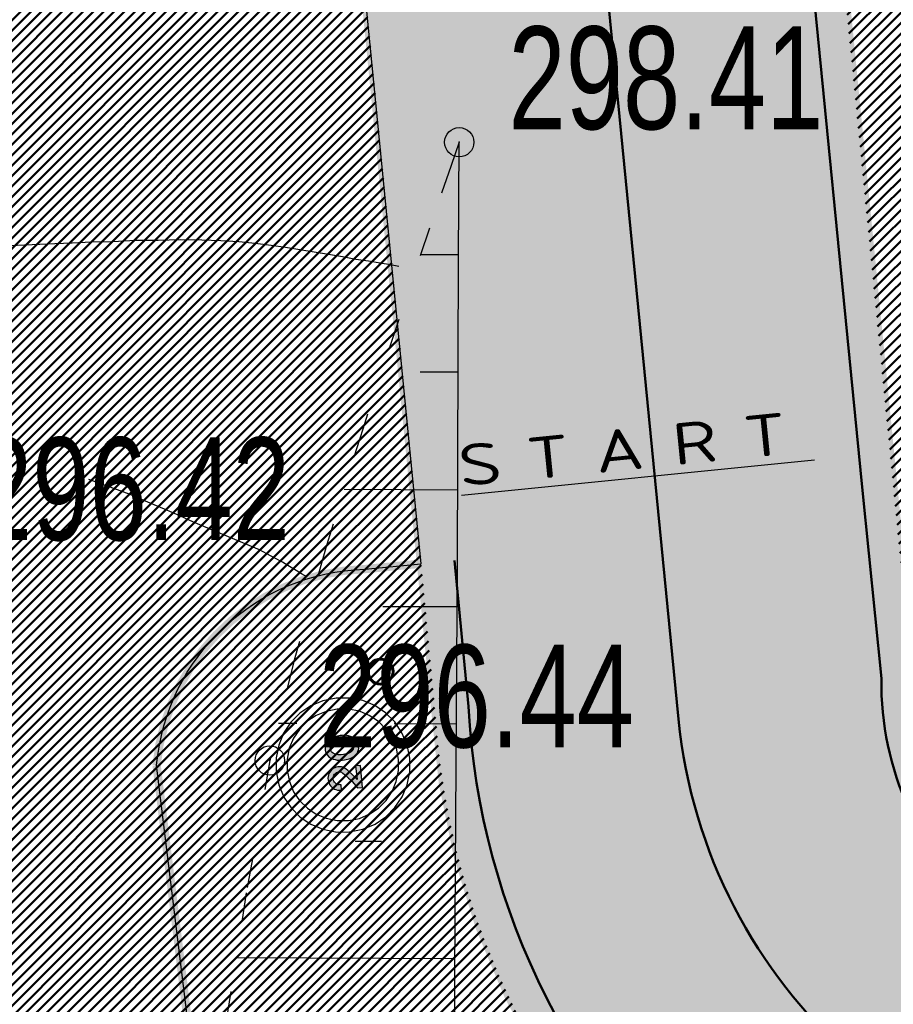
# Model space of a CAD drawing. Extents: x 2931 to 5026, y -2784 to 809.
# Tile 138 of 170: x 3158 to 3173, y 491 to 508. Entities that reach past the tile are written whole.
import ezdxf

# ---------------------------------------------------------------- set-up
doc = ezdxf.new("R2010")
doc.units = 0
doc.header["$MEASUREMENT"] = 0
doc.linetypes.add('CONTI', pattern=[0])
doc.linetypes.add('STROT', pattern=[1.7, 0.5, -1.2])
doc.layers.add('.', color=7, linetype='Continuous', lineweight=15)
for name, color, linetype in [('GORIZDEFAULT', 32, 'CONTI'), ('OTKOSDEFAULT', 32, 'CONTI'), ('PI_OTDEFAULT', 172, 'CONTI'), ('PI_TTDEFAULT', 5, 'CONTI')]:
    doc.layers.add(name, color=color, linetype=linetype)
doc.styles.add('SHRFT', font='TXT', dxfattribs={"width": 0.75})
doc.styles.add('ViTEXT', font='isocpeur.ttf')
pattern_1 = [(45, (0, 2263.049007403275), (-0.08838834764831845, 0.08838834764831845), [])]

# ---------------------------------------------------------------- blocks, each defined once
blk = doc.blocks.new('20')
at = {"layer": '.', "transparency": 33554625}
h = blk.add_hatch(color=256, dxfattribs=at)
h.dxf.hatch_style = 1
h.set_gradient(color1=(51, 51, 51), color2=(51, 51, 51), tint=0.6399999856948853)
h.paths.add_polyline_path([(1338580.420447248, -86175.85391284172), (1338596.871007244, -86178.54191284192), (1338610.526047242, -86181.33743284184), (1338621.385567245, -86189.50895284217), (1338635.040607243, -86197.68047284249), (1338643.319647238, -86208.64751284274), (1338651.491167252, -86222.30255284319), (1338654.179167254, -86235.95759284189), (1338656.974687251, -86249.61263284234), (1338656.974687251, -86263.26767284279), (1338654.179167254, -86274.23471284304), (1338648.80316725, -86282.40623284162), (1338643.319647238, -86290.57775284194), (1338635.040607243, -86298.74927284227), (1338618.697567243, -86317.88783284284), (1338583.215967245, -86350.68143284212), (1338558.593887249, -86372.50799284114), (1338569.560927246, -86361.64847284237), (1338550.422367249, -86377.99151284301), (1338525.800287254, -86399.81807284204), (1338443.870047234, -86454.54575284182), (1338443.870047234, -86517.33743284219), (1338708.906847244, -86517.33743284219), (1338708.906847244, -86459.92175284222), (1338542.250847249, -86459.92175284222), (1338602.354527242, -86416.26863284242), (1338662.458207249, -86361.64847284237), (1338681.489247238, -86342.50991284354), (1338689.768287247, -86331.54287284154), (1338700.627807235, -86317.88783284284), (1338706.111327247, -86312.40431284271), (1338708.906847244, -86304.23279284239), (1338714.282847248, -86287.88975284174), (1338714.282847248, -86285.09423284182), (1338717.078367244, -86265.95567284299), (1338717.078367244, -86246.81711284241), (1338717.078367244, -86227.78607284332), (1338711.594847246, -86208.64751284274), (1338703.423327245, -86189.50895284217), (1338692.456287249, -86173.05839284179), (1338678.801247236, -86156.71535284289), (1338665.146207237, -86143.06031284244), (1338648.80316725, -86132.09327284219), (1338632.352607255, -86123.92175284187), (1338613.214047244, -86118.43823284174), (1338594.075487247, -86112.95471284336), (1338572.248927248, -86112.95471284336), (1338553.110367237, -86115.75023284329), (1338533.97180724, -86121.23375284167), (1338517.628767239, -86126.60975284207), (1338498.490207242, -86137.57679284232), (1338484.835167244, -86148.54383284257), (1338468.384607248, -86162.19887284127), (1338457.525087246, -86178.54191284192), (1338449.353567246, -86194.99247284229), (1338441.074527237, -86214.13103284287), (1338438.386527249, -86233.16207284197), (1338435.698527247, -86252.30063284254), (1338435.698527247, -86263.26767284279), (1338501.178207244, -86263.26767284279), (1338501.178207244, -86252.30063284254), (1338503.973727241, -86246.81711284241), (1338503.973727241, -86233.16207284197), (1338509.457247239, -86219.50703284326), (1338517.628767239, -86205.85199284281), (1338528.488287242, -86194.99247284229), (1338539.455327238, -86186.71343284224), (1338553.110367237, -86181.33743284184), (1338566.76540725, -86175.85391284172)])
h.paths.add_polyline_path([(1338941.04252725, -86115.75023284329), (1338930.183007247, -86115.75023284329), (1338911.04444725, -86118.43823284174), (1338902.87292725, -86121.23375284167), (1338886.422367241, -86126.60975284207), (1338870.079327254, -86134.88879284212), (1338853.628767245, -86145.74831284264), (1338842.769247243, -86159.40335284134), (1338839.973727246, -86159.40335284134), (1338826.318687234, -86178.54191284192), (1338815.459167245, -86200.36847284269), (1338807.180127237, -86222.30255284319), (1338799.00860725, -86246.81711284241), (1338796.320607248, -86274.23471284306), (1338793.525087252, -86304.23279284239), (1338793.525087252, -86334.33839284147), (1338796.320607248, -86356.16495284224), (1338799.00860725, -86388.95855284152), (1338807.180127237, -86413.47311284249), (1338815.459167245, -86435.40719284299), (1338829.114207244, -86457.23375284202), (1338842.769247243, -86476.37231284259), (1338848.145247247, -86481.85583284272), (1338861.800287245, -86495.51087284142), (1338878.25084724, -86503.68239284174), (1338894.593887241, -86511.85391284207), (1338911.04444725, -86517.33743284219), (1338922.011487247, -86517.33743284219), (1338941.04252725, -86520.02543284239), (1338952.009567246, -86520.02543284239), (1338971.148127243, -86517.33743284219), (1338979.319647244, -86514.649432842), (1338995.770207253, -86509.16591284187), (1339012.113247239, -86500.99439284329), (1339028.45628724, -86490.02735284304), (1339039.423327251, -86476.37231284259), (1339042.218847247, -86476.37231284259), (1339055.873887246, -86454.54575284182), (1339066.733407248, -86432.61167284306), (1339074.904927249, -86410.78511284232), (1339083.183967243, -86388.95855284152), (1339085.871967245, -86367.02447284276), (1339088.667487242, -86334.33839284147), (1339088.667487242, -86309.71631284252), (1339085.871967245, -86276.92271284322), (1339083.183967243, -86246.81711284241), (1339074.904927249, -86222.30255284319), (1339066.733407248, -86200.36847284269), (1339055.873887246, -86178.54191284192), (1339039.423327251, -86159.40335284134), (1339033.939807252, -86151.23183284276), (1339020.28476724, -86140.26479284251), (1339003.941727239, -86129.40527284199), (1338987.491167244, -86123.92175284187), (1338971.148127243, -86118.43823284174), (1338960.181087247, -86115.75023284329)])
h.paths.add_polyline_path([(1338954.697567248, -86178.54191284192), (1338957.493087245, -86181.33743284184), (1338971.148127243, -86184.02543284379), (1338982.11516724, -86189.50895284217), (1338990.28668724, -86197.68047284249), (1338995.770207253, -86205.85199284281), (1339006.629727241, -86224.99055284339), (1339014.801247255, -86241.44111284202), (1339020.28476724, -86260.47215284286), (1339023.080287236, -86287.88975284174), (1339025.768287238, -86293.26575284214), (1339023.080287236, -86293.26575284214), (1339025.768287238, -86323.37135284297), (1339023.080287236, -86350.68143284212), (1339020.28476724, -86375.30351284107), (1339014.801247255, -86394.44207284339), (1339006.629727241, -86413.47311284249), (1338995.770207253, -86427.12815284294), (1338987.491167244, -86438.09519284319), (1338979.319647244, -86446.26671284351), (1338968.352607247, -86451.75023284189), (1338957.493087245, -86454.54575284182), (1338943.838047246, -86457.23375284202), (1338941.04252725, -86457.23375284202), (1338927.387487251, -86454.54575284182), (1338924.699487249, -86454.54575284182), (1338911.04444725, -86451.75023284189), (1338900.077407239, -86443.57871284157), (1338891.905887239, -86435.40719284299), (1338886.422367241, -86427.12815284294), (1338875.562847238, -86410.78511284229), (1338867.283807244, -86391.64655284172), (1338861.800287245, -86375.30351284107), (1338859.112287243, -86345.19791284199), (1338856.424287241, -86328.85487284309), (1338859.112287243, -86328.85487284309), (1338856.424287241, -86301.54479284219), (1338859.112287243, -86274.23471284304), (1338861.800287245, -86260.47215284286), (1338867.283807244, -86241.44111284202), (1338875.562847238, -86222.30255284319), (1338886.422367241, -86205.85199284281), (1338894.593887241, -86194.99247284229), (1338902.87292725, -86189.50895284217), (1338913.732447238, -86184.02543284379), (1338924.699487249, -86181.33743284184), (1338938.354527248, -86178.54191284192), (1338941.04252725, -86178.54191284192)], flags=16)
at = {"color": 1}
blk.add_lwpolyline([(1339540.33970043, -86308.75698336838), (1339524.00765661, -86145.00675453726), (1339477.59026891, -85994.794930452), (1339403.881176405, -85858.33640642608), (1339305.566570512, -85738.20992622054), (1339185.440090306, -85639.89532032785), (1339048.98156628, -85566.18622782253), (1338898.769742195, -85519.76884012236), (1338734.912065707, -85503.32934864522), (1338573.848028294, -85519.76884012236), (1338420.950012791, -85566.18622782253), (1338284.491488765, -85639.89532032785), (1338164.36500856, -85738.20992622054), (1338066.050402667, -85855.54276735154), (1337992.341310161, -85992.10873903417), (1337945.923922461, -86142.21311546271), (1337926.798239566, -86306.07079195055), (1337926.798239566, -86308.75698336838), (1337943.237731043, -86469.9284684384), (1337989.655118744, -86622.82648394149), (1338066.050402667, -86759.28500796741), (1338164.36500856, -86879.41148817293), (1338284.491488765, -86977.72609406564), (1338420.950012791, -87051.43518657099), (1338573.848028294, -87097.85257427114), (1338734.912065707, -87114.18461809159), (1338898.769742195, -87097.85257427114), (1339048.98156628, -87051.43518657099), (1339185.440090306, -86977.72609406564), (1339305.566570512, -86879.41148817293), (1339403.881176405, -86759.28500796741), (1339477.59026891, -86622.82648394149), (1339524.00765661, -86469.9284684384), (1339540.33970043, -86308.75698336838)], close=True, dxfattribs=at)
at = {"color": 7}
for points in [[(1339406.567367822, -86308.75698336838), (1339392.92151542, -86172.29845934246), (1339354.777597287, -86046.69214864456), (1339294.714357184, -85932.04549893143), (1339210.045603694, -85833.73089303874), (1339111.730997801, -85749.0621395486), (1338997.084348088, -85688.99889944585), (1338871.47803739, -85650.8549813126), (1338734.912065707, -85637.20912891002), (1338601.139733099, -85650.8549813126), (1338472.847230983, -85688.99889944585), (1338360.886772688, -85749.0621395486), (1338259.885975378, -85833.73089303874), (1338178.010860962, -85932.04549893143), (1338117.947620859, -86046.69214864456), (1338077.010063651, -86172.29845934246), (1338063.364211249, -86308.75698336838), (1338077.010063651, -86442.52931597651), (1338117.947620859, -86570.92926574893), (1338178.010860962, -86682.88972404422), (1338259.885975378, -86783.89052135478), (1338360.886772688, -86865.76563577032), (1338472.847230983, -86925.82887587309), (1338601.139733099, -86966.76643308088), (1338734.912065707, -86980.41228548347), (1338871.47803739, -86966.76643308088), (1338997.084348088, -86925.82887587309), (1339111.730997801, -86865.76563577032), (1339210.045603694, -86783.89052135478), (1339294.714357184, -86682.88972404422), (1339354.777597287, -86570.92926574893), (1339392.92151542, -86442.52931597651), (1339406.567367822, -86308.75698336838)], [(1338542.250847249, -86459.92175284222), (1338602.354527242, -86416.26863284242), (1338662.458207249, -86361.64847284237), (1338681.489247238, -86342.50991284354), (1338689.768287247, -86331.54287284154), (1338700.627807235, -86317.88783284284), (1338706.111327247, -86312.40431284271), (1338708.906847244, -86304.23279284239), (1338714.282847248, -86287.88975284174), (1338714.282847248, -86285.09423284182), (1338717.078367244, -86265.95567284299), (1338717.078367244, -86246.81711284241), (1338717.078367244, -86227.78607284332), (1338711.594847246, -86208.64751284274), (1338703.423327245, -86189.50895284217), (1338692.456287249, -86173.05839284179), (1338678.801247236, -86156.71535284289), (1338665.146207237, -86143.06031284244), (1338648.80316725, -86132.09327284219), (1338632.352607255, -86123.92175284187), (1338613.214047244, -86118.43823284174), (1338594.075487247, -86112.95471284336), (1338572.248927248, -86112.95471284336), (1338553.110367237, -86115.75023284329), (1338533.97180724, -86121.23375284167), (1338517.628767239, -86126.60975284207), (1338498.490207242, -86137.57679284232), (1338484.835167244, -86148.54383284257), (1338468.384607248, -86162.19887284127), (1338457.525087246, -86178.54191284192), (1338449.353567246, -86194.99247284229), (1338441.074527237, -86214.13103284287), (1338438.386527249, -86233.16207284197), (1338435.698527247, -86252.30063284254), (1338435.698527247, -86263.26767284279), (1338501.178207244, -86263.26767284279), (1338501.178207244, -86252.30063284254), (1338503.973727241, -86246.81711284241), (1338503.973727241, -86233.16207284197), (1338509.457247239, -86219.50703284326), (1338517.628767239, -86205.85199284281), (1338528.488287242, -86194.99247284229), (1338539.455327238, -86186.71343284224), (1338553.110367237, -86181.33743284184), (1338566.76540725, -86175.85391284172), (1338580.420447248, -86175.85391284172), (1338596.871007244, -86178.54191284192), (1338610.526047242, -86181.33743284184), (1338621.385567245, -86189.50895284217), (1338635.040607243, -86197.68047284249), (1338643.319647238, -86208.64751284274), (1338651.491167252, -86222.30255284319), (1338654.179167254, -86235.95759284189), (1338656.974687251, -86249.61263284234), (1338656.974687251, -86263.26767284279), (1338654.179167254, -86274.23471284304), (1338648.80316725, -86282.40623284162), (1338643.319647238, -86290.57775284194), (1338635.040607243, -86298.74927284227), (1338618.697567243, -86317.88783284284), (1338583.215967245, -86350.68143284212), (1338558.593887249, -86372.50799284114), (1338569.560927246, -86361.64847284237), (1338550.422367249, -86377.99151284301), (1338525.800287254, -86399.81807284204), (1338443.870047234, -86454.54575284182), (1338443.870047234, -86517.33743284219), (1338708.906847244, -86517.33743284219), (1338708.906847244, -86459.92175284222), (1338542.250847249, -86459.92175284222)], [(1338911.04444725, -86118.43823284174), (1338902.87292725, -86121.23375284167), (1338886.422367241, -86126.60975284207), (1338870.079327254, -86134.88879284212), (1338853.628767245, -86145.74831284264), (1338842.769247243, -86159.40335284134), (1338839.973727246, -86159.40335284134), (1338826.318687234, -86178.54191284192), (1338815.459167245, -86200.36847284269), (1338807.180127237, -86222.30255284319), (1338799.00860725, -86246.81711284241), (1338796.320607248, -86274.23471284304), (1338793.525087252, -86304.23279284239), (1338793.525087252, -86334.33839284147), (1338796.320607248, -86356.16495284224), (1338799.00860725, -86388.95855284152), (1338807.180127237, -86413.47311284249), (1338815.459167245, -86435.40719284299), (1338829.114207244, -86457.23375284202), (1338842.769247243, -86476.37231284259), (1338848.145247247, -86481.85583284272), (1338861.800287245, -86495.51087284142), (1338878.25084724, -86503.68239284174), (1338894.593887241, -86511.85391284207), (1338911.04444725, -86517.33743284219), (1338922.011487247, -86517.33743284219), (1338941.04252725, -86520.02543284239), (1338952.009567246, -86520.02543284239), (1338971.148127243, -86517.33743284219), (1338979.319647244, -86514.649432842), (1338995.770207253, -86509.16591284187), (1339012.113247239, -86500.99439284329), (1339028.45628724, -86490.02735284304), (1339039.423327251, -86476.37231284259), (1339042.218847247, -86476.37231284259), (1339055.873887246, -86454.54575284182), (1339066.733407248, -86432.61167284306), (1339074.904927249, -86410.78511284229), (1339083.183967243, -86388.95855284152), (1339085.871967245, -86367.02447284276), (1339088.667487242, -86334.33839284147), (1339088.667487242, -86309.71631284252), (1339085.871967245, -86276.92271284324), (1339083.183967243, -86246.81711284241), (1339074.904927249, -86222.30255284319), (1339066.733407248, -86200.36847284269), (1339055.873887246, -86178.54191284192), (1339039.423327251, -86159.40335284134), (1339033.939807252, -86151.23183284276), (1339020.28476724, -86140.26479284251), (1339003.941727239, -86129.40527284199), (1338987.491167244, -86123.92175284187), (1338971.148127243, -86118.43823284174), (1338960.181087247, -86115.75023284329), (1338941.04252725, -86115.75023284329), (1338930.183007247, -86115.75023284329), (1338911.04444725, -86118.43823284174)], [(1338957.493087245, -86181.33743284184), (1338971.148127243, -86184.02543284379), (1338982.11516724, -86189.50895284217), (1338990.28668724, -86197.68047284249), (1338995.770207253, -86205.85199284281), (1339006.629727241, -86224.99055284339), (1339014.801247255, -86241.44111284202), (1339020.28476724, -86260.47215284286), (1339023.080287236, -86287.88975284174), (1339025.768287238, -86293.26575284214), (1339023.080287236, -86293.26575284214), (1339025.768287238, -86323.37135284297), (1339023.080287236, -86350.68143284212), (1339020.28476724, -86375.30351284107), (1339014.801247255, -86394.44207284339), (1339006.629727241, -86413.47311284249), (1338995.770207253, -86427.12815284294), (1338987.491167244, -86438.09519284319), (1338979.319647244, -86446.26671284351), (1338968.352607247, -86451.75023284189), (1338957.493087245, -86454.54575284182), (1338943.838047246, -86457.23375284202), (1338941.04252725, -86457.23375284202), (1338927.387487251, -86454.54575284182), (1338924.699487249, -86454.54575284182), (1338911.04444725, -86451.75023284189), (1338900.077407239, -86443.57871284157), (1338891.905887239, -86435.40719284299), (1338886.422367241, -86427.12815284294), (1338875.562847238, -86410.78511284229), (1338867.283807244, -86391.64655284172), (1338861.800287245, -86375.30351284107), (1338859.112287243, -86345.19791284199), (1338856.424287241, -86328.85487284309), (1338859.112287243, -86328.85487284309), (1338856.424287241, -86301.54479284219), (1338859.112287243, -86274.23471284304), (1338861.800287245, -86260.47215284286), (1338867.283807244, -86241.44111284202), (1338875.562847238, -86222.30255284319), (1338886.422367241, -86205.85199284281), (1338894.593887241, -86194.99247284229), (1338902.87292725, -86189.50895284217), (1338913.732447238, -86184.02543284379), (1338924.699487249, -86181.33743284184), (1338938.354527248, -86178.54191284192), (1338941.04252725, -86178.54191284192), (1338954.697567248, -86178.54191284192), (1338957.493087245, -86181.33743284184)], [(1338957.493087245, -86181.33743284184), (1338971.148127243, -86184.02543284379), (1338982.11516724, -86189.50895284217), (1338990.28668724, -86197.68047284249), (1338995.770207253, -86205.85199284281), (1339006.629727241, -86224.99055284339), (1339014.801247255, -86241.44111284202), (1339020.28476724, -86260.47215284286), (1339023.080287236, -86287.88975284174), (1339025.768287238, -86293.26575284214), (1339023.080287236, -86293.26575284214), (1339025.768287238, -86323.37135284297), (1339023.080287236, -86350.68143284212), (1339020.28476724, -86375.30351284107), (1339014.801247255, -86394.44207284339), (1339006.629727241, -86413.47311284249), (1338995.770207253, -86427.12815284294), (1338987.491167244, -86438.09519284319), (1338979.319647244, -86446.26671284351), (1338968.352607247, -86451.75023284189), (1338957.493087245, -86454.54575284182), (1338943.838047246, -86457.23375284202), (1338941.04252725, -86457.23375284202), (1338927.387487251, -86454.54575284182), (1338924.699487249, -86454.54575284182), (1338911.04444725, -86451.75023284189), (1338900.077407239, -86443.57871284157), (1338891.905887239, -86435.40719284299), (1338886.422367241, -86427.12815284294), (1338875.562847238, -86410.78511284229), (1338867.283807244, -86391.64655284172), (1338861.800287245, -86375.30351284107), (1338859.112287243, -86345.19791284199), (1338856.424287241, -86328.85487284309), (1338859.112287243, -86328.85487284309), (1338856.424287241, -86301.54479284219), (1338859.112287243, -86274.23471284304), (1338861.800287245, -86260.47215284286), (1338867.283807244, -86241.44111284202), (1338875.562847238, -86222.30255284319), (1338886.422367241, -86205.85199284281), (1338894.593887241, -86194.99247284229), (1338902.87292725, -86189.50895284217), (1338913.732447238, -86184.02543284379), (1338924.699487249, -86181.33743284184), (1338938.354527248, -86178.54191284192), (1338941.04252725, -86178.54191284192), (1338954.697567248, -86178.54191284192), (1338957.493087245, -86181.33743284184)]]:
    blk.add_lwpolyline(points, close=True, dxfattribs=at)
blk = doc.blocks.new('bstrtthtytt434')
at = {"layer": 'GORIZDEFAULT', "color": 32}
for points in [[(3164.944990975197, 503.695507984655), (3164.804551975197, 503.723378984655), (3164.628085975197, 503.7527029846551), (3164.429561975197, 503.785692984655), (3164.217070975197, 503.816469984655), (3163.988398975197, 503.859003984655), (3163.745757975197, 503.899323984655), (3163.503117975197, 503.939644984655), (3163.260477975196, 503.9799659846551), (3163.017837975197, 504.0202869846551), (3162.769319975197, 504.052517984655), (3162.498743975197, 504.0884139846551), (3162.222289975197, 504.1162199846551), (3161.912021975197, 504.1315109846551), (3161.587785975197, 504.1445899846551), (3161.221645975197, 504.151031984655), (3160.843749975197, 504.141293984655), (3160.457764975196, 504.137433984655), (3160.073990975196, 504.119604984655), (3159.710062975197, 504.112078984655), (3159.376283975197, 504.095009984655), (3159.084408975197, 504.084576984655), (3157.399331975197, 504.010985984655)], [(3163.377098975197, 498.4070939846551), (3163.290318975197, 498.4577829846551), (3163.195449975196, 498.514348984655), (3163.084399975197, 498.582670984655), (3162.965258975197, 498.656870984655), (3162.832150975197, 498.728857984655), (3162.699042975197, 498.8008459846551), (3162.574024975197, 498.866954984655), (3161.446714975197, 499.3398949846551), (3161.215070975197, 499.4463899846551), (3160.953278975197, 499.5624289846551), (3160.669428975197, 499.682133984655), (3160.369398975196, 499.8135939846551), (3160.027463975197, 499.9384169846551), (3159.663471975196, 500.066904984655)]]:
    blk.add_lwpolyline(points, dxfattribs=at)
at = {"layer": 'OTKOSDEFAULT', "color": 32, "linetype": 'STROT'}
for p, q in [((3165.976955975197, 505.8134189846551), (3165.838923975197, 505.4192779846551)), ((3165.838923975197, 505.4192779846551), (3165.471090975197, 504.351570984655)), ((3165.471090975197, 504.351570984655), (3164.944686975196, 502.793398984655)), ((3164.944686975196, 502.793398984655), (3164.330938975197, 500.927865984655)), ((3164.330938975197, 500.927865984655), (3163.715042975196, 498.940286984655)), ((3163.715042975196, 498.940286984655), (3163.164562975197, 496.991704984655)), ((3163.164562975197, 496.991704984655), (3162.748513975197, 495.2791909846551)), ((3162.748513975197, 495.2791909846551), (3162.346693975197, 493.024830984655)), ((3162.346693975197, 493.024830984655), (3161.817467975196, 489.676409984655))]:
    blk.add_line(p, q, dxfattribs=at)
at = {"layer": 'OTKOSDEFAULT', "color": 32}
for p, q in [((3165.963202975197, 503.820980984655), (3165.976955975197, 505.8134189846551)), ((3165.966109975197, 503.8930329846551), (3165.313971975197, 503.8971329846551)), ((3165.945067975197, 498.692113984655), (3165.963202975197, 503.820980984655)), ((3165.960447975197, 501.894716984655), (3165.308309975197, 501.898816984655)), ((3165.948907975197, 499.8883099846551), (3164.014553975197, 499.8969439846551)), ((3165.903570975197, 491.676675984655), (3165.945067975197, 498.692113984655)), ((3165.935154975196, 497.8958719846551), (3164.674996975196, 497.8967399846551)), ((3163.206986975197, 495.910223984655), (3162.898930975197, 495.9115469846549)), ((3165.929492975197, 495.8975559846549), (3164.869311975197, 495.901459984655)), ((3164.649703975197, 493.8978949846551), (3164.205633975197, 493.899153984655)), ((3165.904200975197, 491.8987109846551), (3162.171506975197, 491.916042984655)), ((3165.867518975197, 484.039247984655), (3165.903570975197, 491.676675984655))]:
    blk.add_line(p, q, dxfattribs=at)
at = {"layer": 'PI_TTDEFAULT', "color": 0}
for centre in [(3165.976955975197, 505.8134189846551), (3162.748513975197, 495.2791909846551)]:
    blk.add_circle(centre, 0.25, dxfattribs=at)
for p in [(3165.976955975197, 505.8134189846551), (3162.748513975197, 495.2791909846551)]:
    blk.add_point(p, dxfattribs=at)
at = {"layer": 'PI_OTDEFAULT', "color": 0, "style": 'SHRFT', "width": 0.75}
for s, p in [('298.41', (3166.816024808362, 506.0367756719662)), ('296.42', (3157.723293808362, 499.0339226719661)), ('296.44', (3163.587582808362, 495.5025476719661))]:
    blk.add_text(s, height=1.75, dxfattribs=at).set_placement(p)

msp = doc.modelspace()

# ---------------------------------------------------------------- hatches: boundary and pattern name
at = {"layer": '.', "linetype": 'ByBlock', "lineweight": 50}
h = msp.add_hatch(dxfattribs=at)
h.set_pattern_fill('ANSI31', color=252)
h.set_pattern_definition(pattern_1)
edge = h.paths.add_edge_path()
edge.add_line((3056.579508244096, 710.4772648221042), (3060.468574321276, 701.2644929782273))
edge.add_line((3060.468574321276, 701.2644929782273), (3091.428099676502, 714.3337018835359))
edge.add_arc((3092.594819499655, 711.569870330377), 2.999999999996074, 59.08883293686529, 112.8864824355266, ccw=False)
edge.add_line((3094.135944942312, 714.1437647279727), (3125.421424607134, 695.4115087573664))
edge.add_arc((3123.880299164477, 692.8376143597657), 3.000000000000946, 6.846905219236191, 59.0888329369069, ccw=False)
edge.add_line((3126.858903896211, 693.1952648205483), (3145.92372928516, 534.4185111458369))
edge.add_line((3145.92372928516, 534.4185111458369), (3153.629677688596, 470.2413971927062))
edge.add_line((3153.629677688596, 470.2413971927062), (3155.627738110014, 433.1622157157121))
edge.add_line((3155.627738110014, 433.1622157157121), (3160.809987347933, 333.3717569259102))
edge.add_arc((3157.814024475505, 333.2161726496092), 2.999999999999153, -86.74722545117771, 2.9727744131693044, ccw=False)
edge.add_line((3157.984247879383, 330.2210058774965), (3050.375705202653, 324.1053222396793))
edge.add_line((3050.375705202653, 324.1053222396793), (3050.943116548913, 314.1214329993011))
edge.add_line((3050.943116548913, 314.1214329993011), (3313.191871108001, 328.9630528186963))
edge.add_line((3313.191871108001, 328.9630528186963), (3312.624459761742, 338.9469420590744))
edge.add_line((3312.624459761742, 338.9469420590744), (3173.95866141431, 331.1288748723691))
edge.add_arc((3173.788438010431, 334.1240416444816), 2.999999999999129, 182.972774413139, 273.2527745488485, ccw=False)
edge.add_line((3170.792475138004, 333.9684573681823), (3164.49681413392, 454.6474962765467))
edge.add_line((3164.49681413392, 454.6474962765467), (3163.4838931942, 473.3022179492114))
edge.add_line((3163.4838931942, 473.3022179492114), (3160.81852438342, 495.1981994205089))
edge.add_arc((3164.480270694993, 494.8653379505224), 3.67684413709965, 91.76941746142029, 174.8059522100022, ccw=False)
edge.add_line((3164.36673985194, 498.5404289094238), (3165.328204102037, 498.6331989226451))
edge.add_line((3165.328204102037, 498.6331989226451), (3157.302999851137, 580.441440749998))
edge.add_arc((3156.299241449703, 586.9544981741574), 6.589950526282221, 187.8889569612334, 278.7611968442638, ccw=False)
edge.add_line((3149.771658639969, 586.0500035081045), (3140.934979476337, 659.8820920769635))
edge.add_line((3140.934979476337, 659.8820920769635), (3139.504408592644, 672.5438660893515))
edge.add_line((3139.504408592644, 672.5438660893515), (3136.203008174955, 699.2559498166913))
edge.add_arc((3133.224403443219, 698.8982993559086), 3.000000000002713, 6.84690521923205, 59.08883293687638)
edge.add_line((3134.765528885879, 701.47219375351), (3099.87037971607, 722.3657479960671))
edge.add_arc((3101.693711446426, 725.0245151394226), 3.223907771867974, 157.9186088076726, 235.5584146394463, ccw=False)
edge.add_line((3098.706274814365, 726.2364572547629), (3108.700353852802, 742.7227864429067))
edge.add_arc((3111.264605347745, 741.1656691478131), 3.00000000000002, 58.73218183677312, 148.732181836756, ccw=False)
edge.add_line((3112.821722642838, 743.729920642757), (3205.618491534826, 687.379966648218))
edge.add_line((3205.618491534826, 687.379966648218), (3207.292050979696, 686.4698585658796))
edge.add_line((3207.292050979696, 686.4698585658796), (3243.014474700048, 673.1244149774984))
edge.add_line((3243.014474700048, 673.1244149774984), (3266.942729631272, 664.2499407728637))
edge.add_line((3266.942729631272, 664.2499407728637), (3413.241120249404, 576.1905417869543))
edge.add_line((3413.241120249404, 576.1905417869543), (3418.398145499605, 584.7582188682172))
edge.add_line((3418.398145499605, 584.7582188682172), (3272.099754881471, 672.8176178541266))
edge.add_line((3272.099754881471, 672.8176178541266), (3270.420061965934, 673.6258759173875))
edge.add_line((3270.420061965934, 673.6258759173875), (3212.929790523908, 694.9477789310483))
edge.add_line((3212.929790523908, 694.9477789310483), (3210.80888251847, 695.9274716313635))
edge.add_line((3210.80888251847, 695.9274716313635), (3103.502412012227, 761.0883037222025))
edge.add_arc((3105.05952930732, 763.6525552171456), 2.999999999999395, 149.0720988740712, 238.7321818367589, ccw=False)
edge.add_line((3102.486085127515, 765.1944323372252), (3107.443599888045, 773.4686893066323))
edge.add_line((3107.443599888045, 773.4686893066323), (3098.865452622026, 778.6082797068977))
edge.add_line((3098.865452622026, 778.6082797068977), (3093.95672483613, 770.4154498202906))
edge.add_arc((3091.383280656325, 771.9573269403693), 2.999999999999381, 238.7321818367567, 329.07209887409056, ccw=False)
edge.add_line((3089.826163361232, 769.3930754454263), (3029.258160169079, 806.1724184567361))
edge.add_line((3029.258160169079, 806.1724184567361), (3024.067769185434, 797.6249134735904))
edge.add_line((3024.067769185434, 797.6249134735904), (3099.145714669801, 752.0345462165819))
edge.add_arc((3097.588597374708, 749.4702947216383), 2.999999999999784, -31.267816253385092, 58.732181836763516, ccw=False)
edge.add_line((3100.152848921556, 747.9131775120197), (3084.60404677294, 722.3075026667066))
edge.add_line((3084.60404677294, 722.3075026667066), (3056.579508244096, 710.4772648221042))
h = msp.add_hatch(dxfattribs=at)
h.set_pattern_fill('ANSI31', color=72)
h.set_pattern_definition(pattern_1)
edge = h.paths.add_edge_path()
edge.add_line((3198.64854658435, 490.2071452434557), (3204.228626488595, 490.837465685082))
edge.add_line((3204.228626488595, 490.837465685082), (3205.797166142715, 476.9281275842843))
edge.add_line((3205.797166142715, 476.9281275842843), (3240.426562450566, 480.8338700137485))
edge.add_line((3240.426562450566, 480.8338700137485), (3240.44861768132, 480.6383222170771))
edge.add_line((3240.44861768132, 480.6383222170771), (3240.049289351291, 480.5921857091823))
edge.add_line((3240.049289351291, 480.5921857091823), (3241.597948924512, 466.8728065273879))
edge.add_line((3241.597948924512, 466.8728065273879), (3241.996162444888, 466.9178206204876))
edge.add_line((3241.996162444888, 466.9178206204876), (3242.018783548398, 466.7177048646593))
edge.add_line((3242.018783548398, 466.7177048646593), (3164.317276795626, 457.9539924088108))
edge.add_line((3164.317276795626, 457.9539924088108), (3165.502113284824, 435.3773139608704))
edge.add_line((3165.502113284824, 435.3773139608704), (3169.410030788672, 435.5878972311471))
edge.add_line((3169.410030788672, 435.5878972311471), (3168.370118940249, 454.0558776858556))
edge.add_line((3168.370118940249, 454.0558776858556), (3257.968945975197, 458.6926099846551))
edge.add_line((3257.968945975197, 458.6926099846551), (3268.704736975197, 459.841732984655))
edge.add_line((3268.704736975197, 459.841732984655), (3270.714068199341, 460.1076835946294))
edge.add_line((3270.714068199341, 460.1076835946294), (3269.535281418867, 469.6188256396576))
edge.add_line((3269.535281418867, 469.6188256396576), (3268.265415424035, 473.6810966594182))
edge.add_line((3268.265415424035, 473.6810966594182), (3268.137689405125, 486.3184170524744))
edge.add_line((3268.137689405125, 486.3184170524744), (3268.591353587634, 486.3096273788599))
edge.add_line((3268.591353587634, 486.3096273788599), (3271.151259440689, 506.3975034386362))
edge.add_line((3271.151259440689, 506.3975034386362), (3253.464385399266, 584.473788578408))
edge.add_line((3253.464385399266, 584.473788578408), (3246.166203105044, 620.1052895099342))
edge.add_line((3246.166203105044, 620.1052895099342), (3240.206266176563, 657.064083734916))
edge.add_line((3240.206266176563, 657.064083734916), (3243.364342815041, 672.5203440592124))
edge.add_line((3243.364342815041, 672.5203440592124), (3206.455271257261, 686.9249126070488))
edge.add_line((3206.455271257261, 686.9249126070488), (3113.046281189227, 740.2405619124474))
edge.add_line((3113.046281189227, 740.2405619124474), (3101.14519328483, 721.6162001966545))
edge.add_line((3101.14519328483, 721.6162001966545), (3134.765528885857, 701.4721937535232))
edge.add_arc((3133.22440344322, 698.8982993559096), 3.000000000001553, 6.849462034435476, 59.088832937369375, ccw=False)
edge.add_line((3136.202992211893, 699.2560827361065), (3146.943135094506, 609.8262770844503))
edge.add_line((3146.943135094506, 609.8262770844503), (3222.727371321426, 618.9857674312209))
edge.add_arc((3223.040655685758, 615.0990958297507), 3.899277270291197, 6.922887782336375, 94.60835138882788, ccw=False)
edge.add_arc((3223.040740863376, 615.0990662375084), 3.899196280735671, -81.47081594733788, 6.923470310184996, ccw=False)
edge.add_line((3223.619042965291, 611.2429933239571), (3196.190003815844, 607.9278303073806))
edge.add_arc((3198.473142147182, 590.366216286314), 17.70940449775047, 97.40732442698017, 105.2026607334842)
edge.add_arc((3203.298833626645, 572.6188970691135), 36.10110462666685, 105.2072041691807, 108.1649889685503)
edge.add_arc((3188.026555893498, 620.3210561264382), 13.9895464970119, 277.1896508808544, 286.6895548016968, ccw=False)
edge.add_line((3189.777404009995, 606.4415049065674), (3187.842487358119, 606.2076257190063))
edge.add_arc((3184.99443761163, 604.3526436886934), 3.398874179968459, 6.9207488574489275, 33.07686530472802, ccw=False)
edge.add_arc((3184.993523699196, 604.3522314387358), 3.399831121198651, -83.07989968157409, 6.925789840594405, ccw=False)
edge.add_arc((3184.99346771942, 604.3525470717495), 3.400151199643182, 163.5011670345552, 276.9203959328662, ccw=False)
edge.add_line((3181.733315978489, 605.3181757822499), (3147.972979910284, 601.2437176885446))
edge.add_line((3147.972979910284, 601.2437176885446), (3149.771658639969, 586.0500035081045))
edge.add_arc((3156.299241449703, 586.9544981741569), 6.589950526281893, 187.88895696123, 278.7611968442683)
edge.add_line((3157.302999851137, 580.441440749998), (3156.287946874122, 590.7888034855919))
edge.add_arc((3165.559726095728, 590.3465954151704), 9.282318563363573, 100.07270603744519, 177.2694053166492, ccw=False)
edge.add_line((3163.936269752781, 599.4858419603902), (3168.630711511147, 599.9554139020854))
edge.add_arc((3169.037464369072, 590.7517851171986), 9.212612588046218, 9.79482017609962, 92.53053086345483, ccw=False)
edge.add_line((3178.11578730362, 592.3190385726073), (3178.310066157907, 590.3767786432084))
edge.add_line((3178.310066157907, 590.3767786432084), (3182.539779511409, 583.6051039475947))
edge.add_line((3182.539779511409, 583.6051039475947), (3183.799722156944, 570.7627216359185))
edge.add_line((3183.799722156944, 570.7627216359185), (3187.002343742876, 571.0830709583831))
edge.add_line((3187.002343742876, 571.0830709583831), (3189.210950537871, 548.1627685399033))
edge.add_line((3189.210950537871, 548.1627685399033), (3186.060597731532, 547.8476475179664))
edge.add_line((3186.060597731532, 547.8476475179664), (3186.254695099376, 545.9072019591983))
edge.add_line((3186.254695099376, 545.9072019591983), (3183.233715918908, 540.7443283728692))
edge.add_arc((3187.73220544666, 541.1918745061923), 4.520697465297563, 185.6815518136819, 272.2770185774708)
edge.add_line((3187.911817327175, 536.6747465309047), (3193.870304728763, 537.2707574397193))
edge.add_arc((3192.734762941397, 541.8356147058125), 4.703974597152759, 283.9692133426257, 366.943481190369)
edge.add_line((3197.404238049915, 542.4042791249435), (3197.262375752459, 543.6835587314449))
edge.add_line((3197.262375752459, 543.6835587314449), (3193.661081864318, 545.169928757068))
edge.add_line((3193.661081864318, 545.169928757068), (3192.899904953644, 552.5558980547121))
edge.add_line((3192.899904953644, 552.5558980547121), (3189.682132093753, 552.2340331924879))
edge.add_line((3189.682132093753, 552.2340331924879), (3185.735106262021, 591.6935520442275))
edge.add_line((3185.735106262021, 591.6935520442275), (3188.844983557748, 592.0046244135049))
edge.add_line((3188.844983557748, 592.0046244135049), (3188.789684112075, 592.6120978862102))
edge.add_arc((3202.589761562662, 589.1167140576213), 14.23586477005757, 99.41612415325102, 165.7866270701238, ccw=False)
edge.add_line((3200.260722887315, 603.1607670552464), (3222.923904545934, 605.4277020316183))
edge.add_arc((3223.460798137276, 592.4532847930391), 12.98552106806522, 5.712137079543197, 92.3696013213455, ccw=False)
edge.add_line((3236.381839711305, 593.7457406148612), (3237.467507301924, 582.8736653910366))
edge.add_line((3237.467507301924, 582.8736653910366), (3245.489102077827, 502.6795435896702))
edge.add_arc((3232.636911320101, 502.0581138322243), 12.86720568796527, -83.64731502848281, 2.7682123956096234, ccw=False)
edge.add_line((3234.060644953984, 489.2699175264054), (3215.68325286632, 487.4316781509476))
edge.add_arc((3214.378686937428, 500.1519165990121), 12.78696048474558, 185.7956058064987, 275.8556841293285, ccw=False)
edge.add_line((3201.657087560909, 498.8606893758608), (3199.058106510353, 524.9352458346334))
edge.add_arc((3194.432319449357, 524.472541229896), 4.648870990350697, 5.712137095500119, 93.3895282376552)
edge.add_line((3194.157459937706, 529.1132797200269), (3187.347289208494, 528.4216407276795))
edge.add_arc((3187.957506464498, 524.0646790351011), 4.399486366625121, 97.97273957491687, 185.7133964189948)
edge.add_line((3183.579875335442, 523.6266995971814), (3184.27298960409, 516.6982116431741))
edge.add_line((3184.27298960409, 516.6982116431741), (3184.892601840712, 516.207064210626))
edge.add_line((3184.892601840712, 516.207064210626), (3197.794868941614, 517.4340304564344))
edge.add_line((3197.794868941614, 517.4340304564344), (3199.787466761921, 496.7031714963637))
edge.add_arc((3189.185059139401, 495.5773838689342), 10.66200943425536, -84.22149646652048, 6.061084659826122, ccw=False)
edge.add_line((3190.258542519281, 484.9695528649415), (3179.89345328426, 483.9206342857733))
edge.add_arc((3178.567549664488, 496.8730140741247), 13.02006768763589, 184.5809880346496, 275.8448699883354, ccw=False)
edge.add_line((3165.58907542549, 495.833125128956), (3165.328204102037, 498.6331989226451))
edge.add_line((3165.328204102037, 498.6331989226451), (3164.846212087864, 498.5866923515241))
edge.add_line((3164.846212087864, 498.5866923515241), (3167.773249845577, 472.6394833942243))
edge.add_line((3167.773249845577, 472.6394833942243), (3200.231651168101, 476.3005109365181))
edge.add_line((3200.231651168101, 476.3005109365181), (3198.64854658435, 490.2071452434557))
h = msp.add_hatch(dxfattribs=at)
h.set_pattern_fill('ANSI31', color=72)
h.set_pattern_definition(pattern_1)
h.paths.add_polyline_path([(3164.486291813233, 590.7869773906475), (3173.720061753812, 496.4290682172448, 0.4396297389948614), (3178.706707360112, 491.9901778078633), (3184.175926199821, 492.4954338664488, 0.397009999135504), (3188.161130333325, 497.4033349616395), (3187.521916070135, 503.7937383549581, 0.4398097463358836), (3186.543428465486, 504.9659534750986), (3174.010432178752, 503.7123127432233), (3172.34860886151, 520.3260242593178, -0.2779822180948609), (3175.505947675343, 530.2666204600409, 0.2214065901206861), (3178.778094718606, 540.459195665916), (3173.65223744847, 591.7038214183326, 0.9017496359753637)])
h = msp.add_hatch(dxfattribs=at)
h.set_pattern_fill('ANSI31', color=72)
h.set_pattern_definition(pattern_1)
edge = h.paths.add_edge_path()
edge.add_line((3164.846212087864, 498.5866923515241), (3164.36673985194, 498.5404289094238))
edge.add_arc((3164.480270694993, 494.8653379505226), 3.676844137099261, 91.76941746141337, 174.8059522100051)
edge.add_line((3160.81852438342, 495.1981994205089), (3163.4838931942, 473.3022179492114))
edge.add_line((3163.4838931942, 473.3022179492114), (3163.545254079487, 472.1721492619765))
edge.add_line((3163.545254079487, 472.1721492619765), (3167.772838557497, 472.6394370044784))
edge.add_line((3167.772838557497, 472.6394370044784), (3164.846212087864, 498.5866923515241))
at = {"lineweight": 40, "true_color": 0xcfcfcf}
h = msp.add_hatch(color=254, dxfattribs=at)
h.dxf.hatch_style = 1
h.paths.add_polyline_path([(3236.401700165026, 593.5288367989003, 0.4020912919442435), (3222.923904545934, 605.4277020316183), (3200.260722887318, 603.1607670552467, 0.2979728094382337), (3188.789684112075, 592.6120978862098), (3188.845210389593, 592.0046471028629), (3185.735106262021, 591.6935520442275), (3187.121516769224, 577.8332192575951), (3188.507927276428, 563.9728864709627), (3189.682132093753, 552.2340331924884), (3192.899904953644, 552.5558980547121), (3193.661081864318, 545.169928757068), (3197.262375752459, 543.6835587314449), (3197.363281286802, 542.6747779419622, -0.3954589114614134), (3193.870304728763, 537.2707574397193), (3187.911817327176, 536.6747465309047, -0.3717798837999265), (3183.269049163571, 540.3910920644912), (3183.233715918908, 540.7443283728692), (3186.254695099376, 545.9072019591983), (3186.060597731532, 547.8476475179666), (3189.210950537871, 548.1627685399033), (3188.212792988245, 558.141628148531), (3187.002343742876, 571.0830709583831), (3183.799722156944, 570.7627216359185), (3182.539779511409, 583.6051039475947), (3178.310066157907, 590.3767786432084), (3178.11578730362, 592.3190385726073, 0.3775479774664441), (3168.630711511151, 599.9554139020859), (3163.936269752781, 599.4858419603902, 0.3501788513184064), (3156.287946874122, 590.7888034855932), (3163.262400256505, 519.6918256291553), (3165.567260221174, 496.1556320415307, 0.4407652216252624), (3180.447832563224, 483.989431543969), (3185.9967051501, 484.544469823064), (3190.085791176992, 484.953489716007, 0.4204379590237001), (3199.787466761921, 496.7031714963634), (3197.794868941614, 517.4340304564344), (3185.071573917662, 516.2240839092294, -0.4023531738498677), (3184.272989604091, 516.698211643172), (3183.582524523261, 523.6009837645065, -0.4044187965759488), (3187.3472892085, 528.4216407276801), (3190.44205377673, 528.7312014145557), (3193.612779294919, 529.0486045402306, -0.4559087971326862), (3199.07801153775, 524.6444321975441), (3201.657087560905, 498.8606893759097, 0.41452071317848), (3215.683252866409, 487.4316781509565), (3234.060644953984, 489.2699175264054, 0.3960063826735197), (3245.489102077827, 502.6795435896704)])
h.paths.add_polyline_path([(3207.03778315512, 571.3865211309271), (3216.344721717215, 572.3920961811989, -0.460910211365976), (3217.20601253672, 571.7944545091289), (3217.713877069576, 566.7171896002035), (3223.105556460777, 567.2565042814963), (3222.596895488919, 572.3417299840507, -0.5043845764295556), (3223.101133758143, 572.9196861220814), (3228.150711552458, 573.4247813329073), (3227.609384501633, 578.8365789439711), (3206.745009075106, 576.7495735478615, -0.4135501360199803), (3201.883217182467, 580.3883616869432), (3200.86529559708, 590.5648078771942, -0.4125955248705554), (3204.897344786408, 595.2870662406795), (3223.713569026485, 597.1692007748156, -0.3863695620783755), (3228.194028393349, 593.331601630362, -0.3919432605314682), (3224.458895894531, 588.2009761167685), (3214.864717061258, 587.2412971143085, -0.4215503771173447), (3214.235686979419, 587.7345817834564), (3213.723767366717, 592.8523850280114), (3208.388326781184, 592.3186957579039), (3208.870741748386, 587.4958586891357, -0.3166142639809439), (3208.485410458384, 586.598946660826), (3203.332663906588, 586.0835317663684), (3203.862076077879, 580.7908505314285), (3223.979733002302, 582.8031637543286, -0.3921261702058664), (3229.549203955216, 579.3978309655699), (3230.536660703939, 569.5259502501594, -0.4350801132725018), (3225.963019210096, 564.6216401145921), (3217.188723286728, 563.7439717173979, -0.4413046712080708), (3216.619709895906, 564.0923243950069), (3216.102574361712, 569.262272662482), (3210.681480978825, 568.7200157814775), (3211.174444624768, 563.7917206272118, -0.51086082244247), (3210.583513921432, 563.1343868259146), (3205.645078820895, 562.6404089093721), (3206.185945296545, 557.2332157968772), (3226.496118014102, 559.2647858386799, -0.423874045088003), (3231.904694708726, 555.4701307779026), (3232.935134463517, 545.168536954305, -0.3809339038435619), (3228.854507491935, 540.6790191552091), (3210.290027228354, 538.8220658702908, -0.9445699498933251), (3209.381247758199, 547.8960038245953), (3218.711040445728, 548.7905293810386, -0.3488442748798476), (3219.560053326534, 548.2590371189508), (3220.061773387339, 543.2432016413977), (3225.413531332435, 543.7785230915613), (3224.903551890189, 548.8779118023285, -0.5458820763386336), (3225.389042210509, 549.3969933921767), (3230.422945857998, 549.9005207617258), (3229.887738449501, 555.2511386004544), (3209.070923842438, 553.1688905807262, -0.3853398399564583), (3204.229524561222, 556.9316719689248), (3203.215527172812, 567.0688868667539, -0.3584784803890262)], flags=16)
h.paths.add_polyline_path([(3178.778094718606, 540.4591956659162, -0.2214065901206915), (3175.505947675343, 530.2666204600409, 0.277982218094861), (3172.34860886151, 520.3260242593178), (3174.010432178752, 503.7123127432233), (3186.543428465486, 504.9659534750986, -0.4398097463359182), (3187.521916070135, 503.7937383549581), (3188.161130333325, 497.4033349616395, -0.3970099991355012), (3184.175926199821, 492.4954338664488), (3178.706707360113, 491.9901778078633, -0.4396297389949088), (3173.720061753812, 496.4290682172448), (3164.486291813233, 590.7869773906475, -0.9017496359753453), (3173.65223744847, 591.7038214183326)], flags=16)
h.paths.add_polyline_path([(3211.090258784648, 530.7555379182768), (3228.778682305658, 532.4207922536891, -0.9142662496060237), (3229.432751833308, 525.8612617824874), (3222.054241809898, 525.0234886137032, 0.2275587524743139), (3216.003330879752, 521.9087266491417, 0.4257554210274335), (3217.309228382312, 508.7650592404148, -0.6245440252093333), (3215.087378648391, 501.9688603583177, -0.4364639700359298), (3209.053512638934, 506.4342605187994), (3207.188754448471, 525.5828161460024, -0.4080941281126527)], flags=16)
h.paths.add_polyline_path([(3178.378493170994, 523.0614947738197), (3179.649217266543, 510.3577113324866), (3192.387924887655, 511.6319287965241, -0.4225555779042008), (3193.163162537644, 510.8036237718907), (3194.33725093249, 498.5036642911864, -1), (3193.353733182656, 498.31823710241), (3192.121418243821, 510.6380334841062), (3179.425863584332, 509.3681324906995, -0.4470715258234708), (3178.614138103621, 510.2792883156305), (3177.358061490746, 522.8366367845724, -1)], flags=16)
h.paths.add_polyline_path([(3222.245864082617, 519.8151616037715), (3231.631192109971, 520.8203243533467, -0.01518137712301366), (3232.166872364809, 520.877695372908), (3231.631192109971, 520.8203243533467, 0.2039938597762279), (3225.667068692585, 517.2491521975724, 0.3845645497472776), (3226.869658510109, 505.226526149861, -0.710203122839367), (3225.226810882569, 498.0782473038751), (3216.525285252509, 497.1458978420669, -0.02130585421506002), (3215.828828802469, 497.071274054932), (3216.525285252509, 497.1458978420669, 0.1841086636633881), (3221.626871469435, 500.0229048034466, 0.4206425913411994), (3220.314957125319, 513.1384786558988, -0.6092905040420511)], flags=16)
h.paths.add_polyline_path([(3232.32476832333, 515.7144138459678), (3232.728894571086, 515.762181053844), (3233.10467408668, 515.8065977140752, 0.1243413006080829), (3236.55796378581, 517.148437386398, -0.4207583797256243), (3239.515593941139, 515.3462274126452), (3240.817700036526, 502.3287093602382, -0.3726884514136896), (3233.83489277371, 493.8279189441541), (3228.049980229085, 493.1958532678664, 0.5475524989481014), (3230.817904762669, 508.7273101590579, -0.6580089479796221)], flags=16)

# ---------------------------------------------------------------- linework, layer by layer
at = {"color": 7, "linetype": 'ByBlock', "lineweight": 30}
msp.add_lwpolyline([(3170.792475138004, 333.9684573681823), (3164.49681413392, 454.6474962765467), (3163.4838931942, 473.3022179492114), (3160.81852438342, 495.1981994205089, -0.3790484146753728), (3164.36673985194, 498.5404289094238), (3165.328204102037, 498.6331989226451), (3157.302999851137, 580.441440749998, -0.4186794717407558), (3149.771658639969, 586.0500035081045), (3140.934979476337, 659.8820920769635), (3139.504408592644, 672.5438660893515), (3136.203008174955, 699.2559498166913, 0.2319803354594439), (3134.765528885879, 701.47219375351), (3099.87037971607, 722.3657479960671, -0.352350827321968), (3098.706274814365, 726.2364572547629), (3108.700353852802, 742.7227864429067, -0.4142135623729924), (3112.821722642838, 743.729920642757), (3205.618491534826, 687.379966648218), (3207.292050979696, 686.4698585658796), (3243.014474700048, 673.1244149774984), (3266.942729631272, 664.2499407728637), (3413.241120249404, 576.1905417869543)], format="xyb", dxfattribs=at)
at = {"color": 255, "lineweight": 50, "ltscale": 1000}
for points in [[(3190.675024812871, 595.1874665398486, -0.2659289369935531), (3200.327133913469, 602.5960217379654), (3222.96380135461, 604.8603045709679, -0.4018179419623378), (3235.835492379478, 593.4770464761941), (3244.921903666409, 502.6376568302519, -0.3955928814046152), (3234.000858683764, 489.8353254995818), (3215.563627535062, 487.9911005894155, -0.4130268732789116), (3202.222773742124, 498.9176943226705), (3199.645463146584, 524.6837876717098, 0.4535375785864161), (3193.53486445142, 529.6121975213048), (3190.385422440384, 529.2969249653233), (3187.279878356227, 528.9862860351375, 0.4049945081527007), (3183.016958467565, 523.5427778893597), (3183.711351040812, 516.6007415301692, 0.3486412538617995), (3184.914138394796, 515.6379962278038), (3197.283268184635, 516.8142627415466), (3199.221798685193, 496.645916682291, -0.4206429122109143), (3190.033536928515, 485.5196510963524), (3185.940116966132, 485.1101976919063), (3180.378306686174, 484.5538652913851, -0.4413470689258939), (3166.134316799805, 496.19848590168), (3165.894083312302, 498.6882549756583)], [(3183.649393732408, 488.4785407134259), (3178.698449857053, 487.9759040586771, -0.389426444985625), (3169.713997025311, 495.9840218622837), (3160.423844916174, 590.8482587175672, -0.2862753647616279), (3164.014736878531, 598.9223025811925)], [(3190.035355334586, 532.7966435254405), (3190.38005709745, 529.2963882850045), (3190.894277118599, 529.3478242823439), (3190.544288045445, 532.8467627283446), (3180.174324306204, 531.8255386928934, 0.4014114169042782), (3172.629363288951, 522.2477243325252), (3173.648434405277, 512.645311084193), (3174.490951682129, 504.1765025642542), (3181.515516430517, 504.8854183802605), (3186.622729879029, 505.3495564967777, -0.3945608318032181), (3188.036828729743, 504.045986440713), (3188.620043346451, 498.1061416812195, -0.4678905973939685), (3183.467506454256, 491.9032236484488), (3179.258873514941, 491.4898484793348, -0.4697629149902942), (3173.172323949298, 496.677860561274), (3172.851975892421, 499.8804694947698), (3163.91941146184, 590.7671549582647, -0.9543751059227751), (3174.034351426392, 591.4712992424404), (3179.146151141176, 540.3672107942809, 0.3524968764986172), (3187.392640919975, 532.5363915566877)]]:
    msp.add_lwpolyline(points, format="xyb", dxfattribs=at)
at = {"const_width": 0.142137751}
for points in [[(3187.521916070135, 503.7937383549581), (3188.161130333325, 497.4033349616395, -0.3970099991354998), (3184.175926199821, 492.4954338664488), (3178.706707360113, 491.9901778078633, -0.4396297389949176), (3173.720061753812, 496.4290682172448), (3164.486291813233, 590.7869773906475, -0.901749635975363), (3173.65223744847, 591.7038214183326), (3178.778094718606, 540.459195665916, -0.2214065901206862), (3175.505947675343, 530.2666204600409, 0.2779822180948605), (3172.34860886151, 520.3260242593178), (3174.010432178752, 503.7123127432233), (3186.543428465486, 504.9659534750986, -0.4398097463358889), (3187.521916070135, 503.7937383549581)], [(3165.328204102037, 498.6331989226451), (3164.36673985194, 498.5404289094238, 0.379048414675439), (3160.81852438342, 495.1981994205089), (3163.4838931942, 473.3022179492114), (3163.545254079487, 472.1721492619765), (3167.772838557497, 472.6394370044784)]]:
    msp.add_lwpolyline(points, format="xyb", dxfattribs=at)
msp.add_lwpolyline([(3236.401700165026, 593.5288367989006, 0.142137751, 0.142137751, 0), (3245.489102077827, 502.6795435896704, 0.142137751, 0.142137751, -0.3960063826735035), (3234.060644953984, 489.2699175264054, 0.142137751, 0.142137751, 0), (3215.619498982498, 487.4253010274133, 0.142137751, 0.142137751, -0.4130535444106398), (3201.657087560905, 498.860689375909, 0.142137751, 0.142137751, 0), (3199.07801153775, 524.6444321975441, 0.142137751, 0.142137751, 0.4559087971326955), (3193.612779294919, 529.0486045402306, 0.142137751, 0.142137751, 0), (3190.44205377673, 528.7312014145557, 0.142137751, 0.142137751, 0), (3187.3472892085, 528.4216407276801, 0.142137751, 0.142137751, 0.4044187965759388), (3183.582524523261, 523.6009837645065, 0.142137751, 0.142137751, 0), (3184.272989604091, 516.698211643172, 0.142137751, 0.142137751, 0.3261778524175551), (3184.892601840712, 516.207064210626, 0.142137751, 0.142137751, 0), (3197.794868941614, 517.4340304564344, 0.142137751, 0.142137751, 0), (3199.787466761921, 496.7031714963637, 0.142137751, 0.142137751, -0.4204379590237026), (3190.085791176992, 484.953489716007, 0.142137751, 0.142137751, 0), (3185.9967051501, 484.544469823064, 0.142137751, 0.142137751, 0), (3180.447832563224, 483.989431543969, 0.142137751, 0.142137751, -0.4407652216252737), (3165.567260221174, 496.1556320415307, 0.142137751, 0.142137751, 0), (3163.262400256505, 519.6918256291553, 0.142137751, 0.142137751, 0), (3156.287946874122, 590.7888034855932, 0.142137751, 0.142137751, -0.3501788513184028)], format="xyseb")
at = {"color": 5}
for points, const_width in [([(3165.086322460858, 506.7497388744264), (3165.015587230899, 507.456898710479)], 0.142137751), ([(3165.228068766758, 505.3354468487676), (3165.157333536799, 506.0426066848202)], 0.142137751), ([(3165.369815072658, 503.9211548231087), (3165.299079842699, 504.6283146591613)], 0.142137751), ([(3165.511561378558, 502.5068627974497), (3165.440826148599, 503.2140226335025)], 0.142137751), ([(3165.653307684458, 501.0925707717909), (3165.582572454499, 501.7997306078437)], 0.142137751), ([(3165.795053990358, 499.678278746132), (3165.724318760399, 500.3854385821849)], 0.142137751), ([(3165.821236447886, 498.6809683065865), (3172.890069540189, 499.3756889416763)], 0.426413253), ([(3171.060233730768, 498.0373134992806), (3171.316421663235, 495.4761312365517), (3170.802131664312, 495.4246882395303), (3171.691585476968, 493.6509635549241), (3172.23002174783, 495.5616927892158), (3171.652168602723, 495.5038917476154), (3171.583328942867, 496.2502767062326), (3172.18086836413, 496.0530928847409), (3172.252281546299, 495.3391553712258), (3172.585690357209, 496.5154128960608), (3172.006915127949, 497.7921519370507), (3172.082497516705, 497.0365337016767), (3171.492187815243, 497.242933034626), (3171.409236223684, 498.072223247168), (3171.060233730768, 498.0373134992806)], 0.142137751), ([(3167.54489056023, 497.7519642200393), (3167.801078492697, 495.1907819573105), (3167.286788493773, 495.1393389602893), (3168.17624230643, 493.3656142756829), (3168.714678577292, 495.2763435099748), (3168.136825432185, 495.2185424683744), (3168.067985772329, 495.9649274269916), (3168.665525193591, 495.7677436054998), (3168.736938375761, 495.0538060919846), (3169.070347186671, 496.2300636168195), (3168.491571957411, 497.5068026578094), (3168.567154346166, 496.7511844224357), (3167.976844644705, 496.9575837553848), (3167.893893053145, 497.7868739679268), (3167.54489056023, 497.7519642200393)], 0.142137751)]:
    msp.add_lwpolyline(points, dxfattribs=dict(at, const_width=const_width))
at = {"lineweight": 60}
msp.add_circle((3164.6351637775, 496.7937399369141), 0.2132066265, dxfattribs=at)

# ---------------------------------------------------------------- block references
at = {"linetype": 'ByBlock'}
msp.add_blockref('bstrtthtytt434', (0, 0), dxfattribs=at)
at = {"xscale": 0.00142137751, "yscale": 0.00142137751, "zscale": 0.00142137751, "rotation": 95.71213707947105}
msp.add_blockref('20', (3231.317110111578, -1410.405103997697), dxfattribs=at)

# ---------------------------------------------------------------- texts
at = {"insert": (3166.857365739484, 500.7436831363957), "char_height": 0.7106887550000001, "attachment_point": 1, "rotation": 5.712137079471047, "style": 'ViTEXT'}
msp.add_mtext_dynamic_manual_height_columns('\\pxqc;{\\W1.3;\\T1.6;\\LSTART}', width=4.189190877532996, gutter_width=24.86792324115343, heights=[0], dxfattribs=at)

doc.saveas('drawing.dxf')
